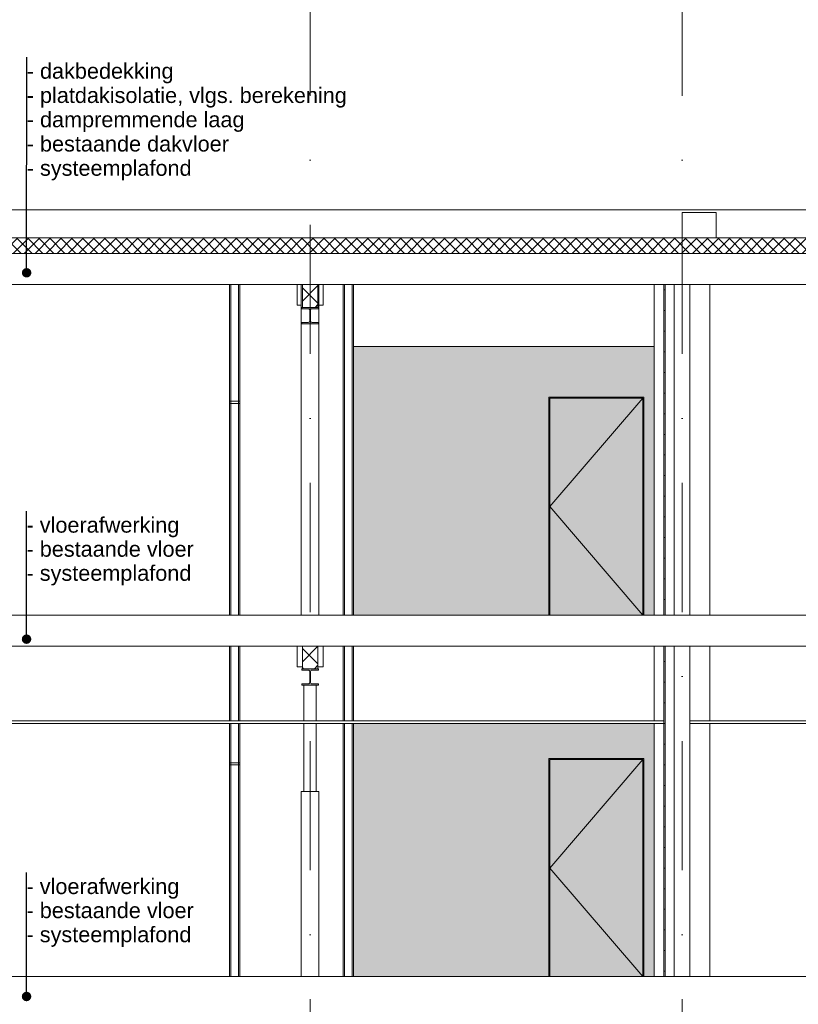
# Model space of a CAD drawing. Header units: millimetres. Extents: x -194 to 1012562, y 0 to 44349.
# Tile 63 of 97: x 204438 to 211974, y 10180 to 19716. Entities that reach past the tile are written whole.
import ezdxf
from ezdxf.enums import TextEntityAlignment as Align

# ---------------------------------------------------------------- set-up
doc = ezdxf.new("R2010")
doc.units = ezdxf.units.MM
doc.header["$MEASUREMENT"] = 0
doc.linetypes.add('streep-punt', pattern=[2500, 1250, -625, 0, -625])
for name, color, linetype in [('22 C Binnenwanden', 7, 'Continuous'), ('23 Vloeren', 7, 'Continuous'), ('23 Vloeren Laagscheidingslijnen', 7, 'Continuous'), ('28 Draagconstructies', 7, 'Continuous'), ('47 Dakafwerking', 7, 'Continuous'), ('New_21_0 NC Buitenwanden', 7, 'Continuous'), ('New_22 NC Binnenwanden', 7, 'Continuous'), ('New_22 NC Binnenwanden 2D arcering', 7, 'Continuous'), ('New_22 NC Binnenwanden Deuren', 7, 'Continuous'), ('New_22 NC Binnenwanden Doorsnede-arcering', 7, 'Continuous'), ('New_22 NC Binnenwanden Laagscheidingslijnen', 7, 'Continuous'), ('New_27 Daken', 7, 'Continuous'), ('New_27 Daken Doorsnede-arcering', 7, 'Continuous'), ('New_27 Daken Laagscheidingslijnen', 7, 'Continuous'), ('New_28 Draagconstructies - kolom', 7, 'Continuous'), ('New_28 Draagconstructies - ligger', 7, 'Continuous'), ('New_28 Draagconstructies - ligger Doorsnede-arcering', 7, 'Continuous'), ('New_45 Plafondafwerking', 7, 'Continuous'), ('New_45 Plafondafwerking Laagscheidingslijnen', 7, 'Continuous'), ('New_47 Dakafwerking', 7, 'Continuous'), ('New_Maatvoering 1_ 100', 7, 'Continuous'), ('Stramien', 7, 'Continuous')]:
    doc.layers.add(name, color=color, linetype=linetype)
doc.styles.add('GENERATED_STYLE_1', font='arial.ttf')
doc.dimstyles.new('GENERATED_STYLE__3', dxfattribs={"dimtxt": 0.18, "dimasz": 182.4, "dimexe": 0.18, "dimexo": 0.0625, "dimgap": 0, "dimtad": 0, "dimtih": 1, "dimtoh": 1, "dimdec": 4, "dimzin": 0, "dimdsep": 46, "dimcen": 0.09, "dimadec": 0, "dimazin": 0, "dimtfac": 1, "dimtdec": 4, "dimtmove": 0, "dimatfit": 3, "dimldrblk": 'ARROWHEAD_11', "dimfxl": 1, "dimtolj": 1, "dimtzin": 0, "dimarcsym": 0})
pattern_1 = [(45, (160448.88, 6300), (-91.92388, 91.92388), []), (135, (160448.88, 6300), (91.92388, 91.92388), [])]
pattern_2 = [(3e-14, (160448.88, 6300), (0, 200), [])]

# ---------------------------------------------------------------- blocks, each defined once
blk = doc.blocks.new('Section Element_746_1', base_point=(160448.9, 6300))
at = {"layer": '23 Vloeren', "color": 2, "linetype": 'Continuous', "lineweight": 0}
for p, q in [((210673.9, 13950), (203723.9, 13950)), ((210773.9, 13950), (210686.4, 13950)), ((218048.9, 13950), (210923.9, 13950)), ((207173.9, 13650), (203723.9, 13650)), ((210673.9, 13650), (207323.9, 13650)), ((210773.9, 13650), (210686.4, 13650)), ((214373.9, 13650), (210923.9, 13650))]:
    blk.add_line(p, q, dxfattribs=at)
at = {"layer": '23 Vloeren Laagscheidingslijnen', "color": 2, "linetype": 'Continuous', "lineweight": 0}
for p, q in [((210686.4, 13950), (210673.9, 13950)), ((210923.9, 13950), (210773.9, 13950)), ((207323.9, 13650), (207173.9, 13650)), ((210686.4, 13650), (210673.9, 13650)), ((210923.9, 13650), (210773.9, 13650))]:
    blk.add_line(p, q, dxfattribs=at)
blk = doc.blocks.new('Section Element_747_1', base_point=(160448.9, 6300))
at = {"layer": '23 Vloeren', "color": 2, "linetype": 'Continuous', "lineweight": 0}
for p, q in [((207173.9, 17150), (203723.9, 17150)), ((210673.9, 17150), (207323.9, 17150)), ((210773.9, 17150), (210686.4, 17150)), ((214373.9, 17150), (210923.9, 17150))]:
    blk.add_line(p, q, dxfattribs=at)
at = {"layer": '23 Vloeren Laagscheidingslijnen', "color": 2, "linetype": 'Continuous', "lineweight": 0}
for p, q in [((207323.9, 17150), (207173.9, 17150)), ((210686.4, 17150), (210673.9, 17150)), ((210923.9, 17150), (210773.9, 17150))]:
    blk.add_line(p, q, dxfattribs=at)
at = {"layer": '23 Vloeren Laagscheidingslijnen', "color": 2, "linetype": 'Continuous', "lineweight": 0, "flags": 128}
blk.add_lwpolyline([(218048.9, 17450), (159678.8, 17450), (159564.5, 17450)], dxfattribs=at)
blk = doc.blocks.new('Section Element_770_1', base_point=(160448.9, 6300))
at = {"layer": '28 Draagconstructies', "color": 1, "linetype": 'Continuous', "lineweight": 0}
for p, q in [((210578.9, 13950), (210578.9, 17150)), ((211118.9, 13950), (211118.9, 17150))]:
    blk.add_line(p, q, dxfattribs=at)
blk = doc.blocks.new('Section Element_905_1', base_point=(160448.9, 6300))
at = {"layer": '28 Draagconstructies', "color": 1, "linetype": 'Continuous', "lineweight": 0}
for p, q in [((210578.9, 12925), (210578.9, 13650)), ((211118.9, 12925), (211118.9, 13650)), ((210578.9, 10450), (210578.9, 12900)), ((211118.9, 10450), (211118.9, 12900))]:
    blk.add_line(p, q, dxfattribs=at)
blk = doc.blocks.new('Section Element_909_1', base_point=(160448.9, 6300))
at = {"layer": '28 Draagconstructies', "color": 1, "linetype": 'Continuous', "lineweight": 0}
for p, q in [((207123.9, 13450), (207123.9, 13650)), ((207373.9, 13650), (207373.9, 13450)), ((207173.9, 13450), (207123.9, 13450)), ((207373.9, 13450), (207323.9, 13450))]:
    blk.add_line(p, q, dxfattribs=at)
blk = doc.blocks.new('Section Element_925_1', base_point=(160448.9, 6300))
at = {"layer": 'New_28 Draagconstructies - ligger Doorsnede-arcering', "linetype": 'Continuous', "lineweight": 0, "true_color": 0x000000}
blk.add_hatch(color=18, dxfattribs=at).paths.add_polyline_path([(207168.9, 16770), (207328.9, 16770), (207328.9, 16783), (207267.9, 16783), (207260.4, 16785), (207254.9, 16790.5), (207252.9, 16798), (207252.9, 16902), (207254.9, 16909.5), (207260.4, 16915), (207267.9, 16917), (207328.9, 16917), (207328.9, 16930), (207168.9, 16930), (207168.9, 16917), (207229.9, 16917), (207237.4, 16915), (207242.9, 16909.5), (207244.9, 16902), (207244.9, 16798), (207242.9, 16790.5), (207237.4, 16785), (207229.9, 16783), (207168.9, 16783)])
at = {"layer": 'New_28 Draagconstructies - ligger', "color": 9, "linetype": 'Continuous', "lineweight": 0}
for p, q in [((207168.9, 16930), (207168.9, 16917)), ((207173.9, 16930), (207168.9, 16930)), ((207237.4, 16915), (207242.9, 16909.5)), ((207260.4, 16915), (207254.9, 16909.5)), ((207328.9, 16930), (207323.9, 16930)), ((207328.9, 16930), (207328.9, 16917)), ((207168.9, 16783), (207168.9, 16770)), ((207242.9, 16790.5), (207237.4, 16785)), ((207254.9, 16790.5), (207260.4, 16785)), ((207328.9, 16783), (207328.9, 16770)), ((207328.9, 16770), (207168.9, 16770))]:
    blk.add_line(p, q, dxfattribs=at)
at = {"layer": 'New_28 Draagconstructies - ligger', "color": 9, "linetype": 'Continuous', "lineweight": 0, "flags": 128}
for points in [[(207237.4, 16915), (207229.9, 16917), (207168.9, 16917)], [(207242.9, 16909.5), (207244.9, 16902), (207244.9, 16798), (207242.9, 16790.5)], [(207254.9, 16909.5), (207252.9, 16902), (207252.9, 16798), (207254.9, 16790.5)], [(207328.9, 16917), (207267.9, 16917), (207260.4, 16915)], [(207237.4, 16785), (207229.9, 16783), (207168.9, 16783)], [(207260.4, 16785), (207267.9, 16783), (207328.9, 16783)]]:
    blk.add_lwpolyline(points, dxfattribs=at)
blk = doc.blocks.new('Section Element_950_1', base_point=(160448.9, 6300))
at = {"layer": '47 Dakafwerking', "color": 2, "linetype": 'Continuous', "lineweight": 0}
blk.add_line((192848.9, 17875), (210848.9, 17875), dxfattribs=at)
blk = doc.blocks.new('Section Element_983_1', base_point=(160448.9, 6300))
at = {"layer": '22 C Binnenwanden', "color": 1, "linetype": 'Continuous', "lineweight": 0}
blk.add_line((210923.9, 17150), (210923.9, 13950), dxfattribs=at)
blk = doc.blocks.new('Section Element_995_1', base_point=(160448.9, 6300))
at = {"layer": '22 C Binnenwanden', "color": 1, "linetype": 'Continuous', "lineweight": 0}
for p, q in [((210923.9, 13650), (210923.9, 12925)), ((210923.9, 12900), (210923.9, 10450))]:
    blk.add_line(p, q, dxfattribs=at)
blk = doc.blocks.new('Section Element_1040_1', base_point=(160448.9, 6300))
at = {"layer": 'New_22 NC Binnenwanden', "color": 2, "linetype": 'Continuous', "lineweight": 0}
for p, q in [((206468.9, 13650), (206468.9, 12925)), ((206481.4, 13650), (206481.4, 12925)), ((206556.4, 13650), (206556.4, 12925)), ((206568.9, 12925), (206568.9, 13650)), ((206468.9, 12900), (206468.9, 12520)), ((206481.4, 12900), (206481.4, 12520)), ((206556.4, 12900), (206556.4, 12520)), ((206568.9, 12520), (206568.9, 12900)), ((206468.9, 12500), (206468.9, 12520)), ((206468.9, 12520), (206481.4, 12520)), ((206468.9, 12500), (206468.9, 10450)), ((206481.4, 12500), (206468.9, 12500)), ((206481.4, 12520), (206556.4, 12520)), ((206481.4, 12520), (206481.4, 12500)), ((206556.4, 12500), (206481.4, 12500)), ((206481.4, 12500), (206481.4, 10450)), ((206556.4, 12520), (206568.9, 12520)), ((206556.4, 12520), (206556.4, 12500)), ((206568.9, 12500), (206556.4, 12500)), ((206556.4, 12500), (206556.4, 10450)), ((206568.9, 12520), (206568.9, 12500)), ((206568.9, 10450), (206568.9, 12500))]:
    blk.add_line(p, q, dxfattribs=at)
blk = doc.blocks.new('Section Element_1041_1', base_point=(160448.9, 6300))
at = {"layer": 'New_22 NC Binnenwanden', "color": 2, "linetype": 'Continuous', "lineweight": 0}
for p, q in [((207568.9, 13650), (207568.9, 12925)), ((207581.4, 13650), (207581.4, 12925)), ((207656.4, 13650), (207656.4, 12925)), ((207668.9, 12925), (207668.9, 13650)), ((207568.9, 12900), (207568.9, 10450)), ((207581.4, 12900), (207581.4, 10450)), ((207656.4, 12900), (207656.4, 10450)), ((207668.9, 10450), (207668.9, 12900))]:
    blk.add_line(p, q, dxfattribs=at)
blk = doc.blocks.new('Section Element_1047_1', base_point=(160448.9, 6300))
at = {"layer": 'New_22 NC Binnenwanden', "color": 2, "linetype": 'Continuous', "lineweight": 0}
for p, q in [((206468.9, 17150), (206468.9, 16020)), ((206481.4, 17150), (206481.4, 16020)), ((206556.4, 17150), (206556.4, 16020)), ((206568.9, 16020), (206568.9, 17150)), ((206468.9, 16000), (206468.9, 16020)), ((206468.9, 16020), (206481.4, 16020)), ((206481.4, 16020), (206556.4, 16020)), ((206481.4, 16020), (206481.4, 16000)), ((206556.4, 16020), (206568.9, 16020)), ((206556.4, 16020), (206556.4, 16000)), ((206568.9, 16020), (206568.9, 16000)), ((206468.9, 16000), (206468.9, 13950)), ((206481.4, 16000), (206468.9, 16000)), ((206556.4, 16000), (206481.4, 16000)), ((206481.4, 16000), (206481.4, 13950)), ((206568.9, 16000), (206556.4, 16000)), ((206556.4, 16000), (206556.4, 13950)), ((206568.9, 13950), (206568.9, 16000))]:
    blk.add_line(p, q, dxfattribs=at)
blk = doc.blocks.new('Section Element_1048_1', base_point=(160448.9, 6300))
at = {"layer": 'New_22 NC Binnenwanden', "color": 2, "linetype": 'Continuous', "lineweight": 0}
for p, q in [((207568.9, 17150), (207568.9, 13950)), ((207581.4, 17150), (207581.4, 13950)), ((207656.4, 17150), (207656.4, 13950)), ((207668.9, 13950), (207668.9, 17150))]:
    blk.add_line(p, q, dxfattribs=at)
blk = doc.blocks.new('Section Element_1058_1', base_point=(160448.9, 6300))
at = {"layer": 'New_22 NC Binnenwanden Deuren', "color": 2, "linetype": 'Continuous', "lineweight": 0}
for p, q in [((209558.9, 10450), (209558.9, 12560)), ((209558.9, 12560), (210478.9, 12560)), ((210478.9, 12560), (210478.9, 10450))]:
    blk.add_line(p, q, dxfattribs=at)
at = {"layer": 'New_22 NC Binnenwanden Deuren', "color": 1, "linetype": 'Continuous', "lineweight": 0}
for p, q in [((210468.9, 12550), (209568.9, 11500)), ((209568.9, 10450), (209568.9, 12550)), ((209568.9, 12550), (210468.9, 12550)), ((210468.9, 12550), (210468.9, 10450)), ((210468.9, 10450), (209568.9, 11500))]:
    blk.add_line(p, q, dxfattribs=at)
blk = doc.blocks.new('Section Element_1060_1', base_point=(160448.9, 6300))
at = {"layer": 'New_22 NC Binnenwanden Deuren', "color": 2, "linetype": 'Continuous', "lineweight": 0}
for p, q in [((209558.9, 13950), (209558.9, 16060)), ((209558.9, 16060), (210478.9, 16060)), ((210478.9, 16060), (210478.9, 13950))]:
    blk.add_line(p, q, dxfattribs=at)
at = {"layer": 'New_22 NC Binnenwanden Deuren', "color": 1, "linetype": 'Continuous', "lineweight": 0}
for p, q in [((210468.9, 16050), (209568.9, 15000)), ((209568.9, 13950), (209568.9, 16050)), ((209568.9, 16050), (210468.9, 16050)), ((210468.9, 16050), (210468.9, 13950)), ((210468.9, 13950), (209568.9, 15000))]:
    blk.add_line(p, q, dxfattribs=at)
blk = doc.blocks.new('Section Element_1085_1', base_point=(160448.9, 6300))
at = {"layer": 'New_28 Draagconstructies - ligger Doorsnede-arcering', "linetype": 'Continuous', "lineweight": 0, "true_color": 0x000000}
blk.add_hatch(color=18, dxfattribs=at).paths.add_polyline_path([(207168.9, 13270), (207328.9, 13270), (207328.9, 13283), (207267.9, 13283), (207260.4, 13285), (207254.9, 13290.5), (207252.9, 13298), (207252.9, 13402), (207254.9, 13409.5), (207260.4, 13415), (207267.9, 13417), (207328.9, 13417), (207328.9, 13430), (207168.9, 13430), (207168.9, 13417), (207229.9, 13417), (207237.4, 13415), (207242.9, 13409.5), (207244.9, 13402), (207244.9, 13298), (207242.9, 13290.5), (207237.4, 13285), (207229.9, 13283), (207168.9, 13283)])
at = {"layer": 'New_28 Draagconstructies - ligger', "color": 9, "linetype": 'Continuous', "lineweight": 0}
for p, q in [((207168.9, 13430), (207168.9, 13417)), ((207173.9, 13430), (207168.9, 13430)), ((207237.4, 13415), (207242.9, 13409.5)), ((207260.4, 13415), (207254.9, 13409.5)), ((207328.9, 13430), (207323.9, 13430)), ((207328.9, 13430), (207328.9, 13417)), ((207168.9, 13283), (207168.9, 13270)), ((207328.9, 13270), (207168.9, 13270)), ((207242.9, 13290.5), (207237.4, 13285)), ((207254.9, 13290.5), (207260.4, 13285)), ((207328.9, 13283), (207328.9, 13270))]:
    blk.add_line(p, q, dxfattribs=at)
at = {"layer": 'New_28 Draagconstructies - ligger', "color": 9, "linetype": 'Continuous', "lineweight": 0, "flags": 128}
for points in [[(207237.4, 13415), (207229.9, 13417), (207168.9, 13417)], [(207242.9, 13409.5), (207244.9, 13402), (207244.9, 13298), (207242.9, 13290.5)], [(207254.9, 13409.5), (207252.9, 13402), (207252.9, 13298), (207254.9, 13290.5)], [(207328.9, 13417), (207267.9, 13417), (207260.4, 13415)], [(207237.4, 13285), (207229.9, 13283), (207168.9, 13283)], [(207260.4, 13285), (207267.9, 13283), (207328.9, 13283)]]:
    blk.add_lwpolyline(points, dxfattribs=at)
blk = doc.blocks.new('Section Element_1086_1', base_point=(160448.9, 6300))
at = {"layer": 'New_22 NC Binnenwanden Doorsnede-arcering', "linetype": 'Continuous', "lineweight": 0, "true_color": 0x000000}
h = blk.add_hatch(dxfattribs=at)
h.set_pattern_fill('205_Ongewapend_beton_0001', color=18, style=0, pattern_type=2)
h.set_pattern_definition(pattern_1)
h.paths.add_polyline_path([(207323.9, 13650), (207173.9, 13650), (207173.9, 13430), (207323.9, 13430)])
at = {"layer": 'New_22 NC Binnenwanden', "color": 1, "linetype": 'Continuous', "lineweight": 0}
for p, q in [((207173.9, 13650), (207173.9, 13430)), ((207323.9, 13650), (207323.9, 13430))]:
    blk.add_line(p, q, dxfattribs=at)
at = {"layer": 'New_22 NC Binnenwanden Laagscheidingslijnen', "color": 1, "linetype": 'Continuous', "lineweight": 0}
blk.add_line((207323.9, 13430), (207173.9, 13430), dxfattribs=at)
blk = doc.blocks.new('Section Element_1087_1', base_point=(160448.9, 6300))
at = {"layer": '28 Draagconstructies', "color": 1, "linetype": 'Continuous', "lineweight": 0}
for p, q in [((207123.9, 16950), (207123.9, 17150)), ((207373.9, 17150), (207373.9, 16950)), ((207163.9, 16950), (207123.9, 16950)), ((207373.9, 16950), (207333.9, 16950))]:
    blk.add_line(p, q, dxfattribs=at)
blk = doc.blocks.new('Section Element_1088_1', base_point=(160448.9, 6300))
at = {"layer": 'New_22 NC Binnenwanden Doorsnede-arcering', "linetype": 'Continuous', "lineweight": 0, "true_color": 0x000000}
h = blk.add_hatch(dxfattribs=at)
h.set_pattern_fill('205_Ongewapend_beton_0001', color=18, style=0, pattern_type=2)
h.set_pattern_definition(pattern_1)
h.paths.add_polyline_path([(207323.9, 17150), (207173.9, 17150), (207173.9, 16930), (207323.9, 16930)])
at = {"layer": 'New_22 NC Binnenwanden', "color": 1, "linetype": 'Continuous', "lineweight": 0}
for p, q in [((207173.9, 17150), (207173.9, 16930)), ((207323.9, 17150), (207323.9, 16930))]:
    blk.add_line(p, q, dxfattribs=at)
at = {"layer": 'New_22 NC Binnenwanden Laagscheidingslijnen', "color": 1, "linetype": 'Continuous', "lineweight": 0}
blk.add_line((207323.9, 16930), (207173.9, 16930), dxfattribs=at)
blk = doc.blocks.new('Section Element_1099_1', base_point=(160448.9, 6300))
at = {"layer": '23 Vloeren', "color": 2, "linetype": 'Continuous', "lineweight": 0}
for p, q in [((210673.9, 10450), (203723.9, 10450)), ((210773.9, 10450), (210686.4, 10450)), ((218048.9, 10450), (210923.9, 10450))]:
    blk.add_line(p, q, dxfattribs=at)
at = {"layer": '23 Vloeren Laagscheidingslijnen', "color": 2, "linetype": 'Continuous', "lineweight": 0}
for p, q in [((210686.4, 10450), (210673.9, 10450)), ((210923.9, 10450), (210773.9, 10450))]:
    blk.add_line(p, q, dxfattribs=at)
blk = doc.blocks.new('Section Element_1103_1', base_point=(160448.9, 6300))
at = {"layer": 'New_22 NC Binnenwanden', "color": 2, "linetype": 'Continuous', "lineweight": 0}
blk.add_line((210578.9, 16550), (207668.9, 16550), dxfattribs=at)
blk = doc.blocks.new('*X1160', base_point=(160448.9, 6300))
at = {"layer": 'New_27 Daken Doorsnede-arcering', "linetype": 'Continuous', "lineweight": 0, "true_color": 0x000000}
for points in [[(204549.4, 17602), (204699.4, 17602), (204699.4, 17604), (204549.4, 17604)], [(204849.4, 17602), (204999.4, 17602), (204999.4, 17604), (204849.4, 17604)], [(205149.4, 17602), (205299.4, 17602), (205299.4, 17604), (205149.4, 17604)], [(205449.4, 17602), (205599.4, 17602), (205599.4, 17604), (205449.4, 17604)], [(205749.4, 17602), (205899.4, 17602), (205899.4, 17604), (205749.4, 17604)], [(206049.4, 17602), (206199.4, 17602), (206199.4, 17604), (206049.4, 17604)], [(206349.4, 17602), (206499.4, 17602), (206499.4, 17604), (206349.4, 17604)], [(206649.4, 17602), (206799.4, 17602), (206799.4, 17604), (206649.4, 17604)], [(206949.4, 17602), (207099.4, 17602), (207099.4, 17604), (206949.4, 17604)], [(207249.4, 17602), (207399.4, 17602), (207399.4, 17604), (207249.4, 17604)], [(207549.4, 17602), (207699.4, 17602), (207699.4, 17604), (207549.4, 17604)], [(207849.4, 17602), (207999.4, 17602), (207999.4, 17604), (207849.4, 17604)], [(208149.4, 17602), (208299.4, 17602), (208299.4, 17604), (208149.4, 17604)], [(208449.4, 17602), (208599.4, 17602), (208599.4, 17604), (208449.4, 17604)], [(208749.4, 17602), (208899.4, 17602), (208899.4, 17604), (208749.4, 17604)], [(209049.4, 17602), (209199.4, 17602), (209199.4, 17604), (209049.4, 17604)], [(209349.4, 17602), (209499.4, 17602), (209499.4, 17604), (209349.4, 17604)], [(209649.4, 17602), (209799.4, 17602), (209799.4, 17604), (209649.4, 17604)], [(209949.4, 17602), (210099.4, 17602), (210099.4, 17604), (209949.4, 17604)], [(210249.4, 17602), (210399.4, 17602), (210399.4, 17604), (210249.4, 17604)], [(210549.4, 17602), (210699.4, 17602), (210699.4, 17604), (210549.4, 17604)], [(210849.4, 17602), (210999.4, 17602), (210999.4, 17604), (210849.4, 17604)], [(211149.4, 17602), (211299.4, 17602), (211299.4, 17604), (211149.4, 17604)], [(211449.4, 17602), (211599.4, 17602), (211599.4, 17604), (211449.4, 17604)], [(211749.4, 17602), (211899.4, 17602), (211899.4, 17604), (211749.4, 17604)]]:
    blk.add_hatch(color=18, dxfattribs=at).paths.add_polyline_path(points)
blk = doc.blocks.new('*X1161', base_point=(160448.9, 6300))
at = {"layer": 'New_27 Daken Doorsnede-arcering', "linetype": 'Continuous', "lineweight": 0, "true_color": 0x000000}
for points in [[(204549.4, 17450), (204699.4, 17450), (204699.4, 17452), (204549.4, 17452)], [(204849.4, 17450), (204999.4, 17450), (204999.4, 17452), (204849.4, 17452)], [(205149.4, 17450), (205299.4, 17450), (205299.4, 17452), (205149.4, 17452)], [(205449.4, 17450), (205599.4, 17450), (205599.4, 17452), (205449.4, 17452)], [(205749.4, 17450), (205899.4, 17450), (205899.4, 17452), (205749.4, 17452)], [(206049.4, 17450), (206199.4, 17450), (206199.4, 17452), (206049.4, 17452)], [(206349.4, 17450), (206499.4, 17450), (206499.4, 17452), (206349.4, 17452)], [(206649.4, 17450), (206799.4, 17450), (206799.4, 17452), (206649.4, 17452)], [(206949.4, 17450), (207099.4, 17450), (207099.4, 17452), (206949.4, 17452)], [(207249.4, 17450), (207399.4, 17450), (207399.4, 17452), (207249.4, 17452)], [(207549.4, 17450), (207699.4, 17450), (207699.4, 17452), (207549.4, 17452)], [(207849.4, 17450), (207999.4, 17450), (207999.4, 17452), (207849.4, 17452)], [(208149.4, 17450), (208299.4, 17450), (208299.4, 17452), (208149.4, 17452)], [(208449.4, 17450), (208599.4, 17450), (208599.4, 17452), (208449.4, 17452)], [(208749.4, 17450), (208899.4, 17450), (208899.4, 17452), (208749.4, 17452)], [(209049.4, 17450), (209199.4, 17450), (209199.4, 17452), (209049.4, 17452)], [(209349.4, 17450), (209499.4, 17450), (209499.4, 17452), (209349.4, 17452)], [(209649.4, 17450), (209799.4, 17450), (209799.4, 17452), (209649.4, 17452)], [(209949.4, 17450), (210099.4, 17450), (210099.4, 17452), (209949.4, 17452)], [(210249.4, 17450), (210399.4, 17450), (210399.4, 17452), (210249.4, 17452)], [(210549.4, 17450), (210699.4, 17450), (210699.4, 17452), (210549.4, 17452)], [(210849.4, 17450), (210999.4, 17450), (210999.4, 17452), (210849.4, 17452)], [(211149.4, 17450), (211299.4, 17450), (211299.4, 17452), (211149.4, 17452)], [(211449.4, 17450), (211599.4, 17450), (211599.4, 17452), (211449.4, 17452)], [(211749.4, 17450), (211899.4, 17450), (211899.4, 17452), (211749.4, 17452)]]:
    blk.add_hatch(color=18, dxfattribs=at).paths.add_polyline_path(points)
blk = doc.blocks.new('Section Element_1136_1', base_point=(160448.9, 6300))
at = {"layer": 'New_27 Daken Doorsnede-arcering', "linetype": 'Continuous', "lineweight": 0, "true_color": 0x000000}
h = blk.add_hatch(dxfattribs=at)
h.set_pattern_fill('415_Isolatie_ruit_0001', color=18, style=0, pattern_type=2)
h.set_pattern_definition([(45, (160448.88, 6300), (-53.03301, 53.03301), []), (135, (160448.88, 6300), (53.03301, 53.03301), [])])
h.paths.add_polyline_path([(159678.8, 17452), (218048.9, 17452), (218048.9, 17602), (184431.4, 17602), (184395.8, 17602), (184395.3, 17602), (184226.7, 17602), (159678.8, 17602)])
at = {"layer": 'New_27 Daken', "color": 9, "linetype": 'Continuous', "lineweight": 0}
blk.add_line((218048.9, 17604), (184431.4, 17604), dxfattribs=at)
at = {"layer": 'New_27 Daken Laagscheidingslijnen', "color": 9, "linetype": 'Continuous', "lineweight": 0}
blk.add_line((218048.9, 17602), (184431.4, 17602), dxfattribs=at)
at = {"layer": 'New_27 Daken Laagscheidingslijnen', "color": 1, "linetype": 'Continuous', "lineweight": 0}
blk.add_line((218048.9, 17452), (159678.8, 17452), dxfattribs=at)
at = {"layer": 'New_27 Daken', "lineweight": 0}
for name in ['*X1160', '*X1161']:
    blk.add_blockref(name, (160448.9, 6300), dxfattribs=at)
blk = doc.blocks.new('Section Element_1138_1', base_point=(160448.9, 6300))
at = {"layer": 'New_45 Plafondafwerking', "color": 2, "linetype": 'Continuous', "lineweight": 0}
for p, q in [((210673.9, 12925), (203723.9, 12925)), ((210673.9, 12900), (203723.9, 12900))]:
    blk.add_line(p, q, dxfattribs=at)
at = {"layer": 'New_45 Plafondafwerking Laagscheidingslijnen', "color": 2, "linetype": 'Continuous', "lineweight": 0}
for p, q in [((203723.9, 12925), (203723.9, 12900)), ((210673.9, 12925), (210673.9, 12900))]:
    blk.add_line(p, q, dxfattribs=at)
blk = doc.blocks.new('Section Element_1139_1', base_point=(160448.9, 6300))
at = {"layer": 'New_45 Plafondafwerking', "color": 2, "linetype": 'Continuous', "lineweight": 0}
for p, q in [((218048.9, 12925), (210923.9, 12925)), ((218048.9, 12900), (210923.9, 12900))]:
    blk.add_line(p, q, dxfattribs=at)
at = {"layer": 'New_45 Plafondafwerking Laagscheidingslijnen', "color": 2, "linetype": 'Continuous', "lineweight": 0}
for p, q in [((210923.9, 12925), (210923.9, 12900)), ((218048.9, 12925), (218048.9, 12900))]:
    blk.add_line(p, q, dxfattribs=at)
blk = doc.blocks.new('Section Element_1241_1', base_point=(160448.9, 6300))
at = {"layer": 'New_47 Dakafwerking', "color": 2, "linetype": 'Continuous', "lineweight": 0}
for p, q in [((210848.9, 17875), (214448.9, 17875)), ((210848.9, 17850), (211178.9, 17850))]:
    blk.add_line(p, q, dxfattribs=at)
blk = doc.blocks.new('Section Element_1242_1', base_point=(160448.9, 6300))
at = {"layer": 'New_21_0 NC Buitenwanden', "color": 2, "linetype": 'Continuous', "lineweight": 0}
for p, q in [((210848.9, 17850), (210848.9, 17604)), ((211178.9, 17850), (211178.9, 17604))]:
    blk.add_line(p, q, dxfattribs=at)
blk = doc.blocks.new('Section Element_1355_1', base_point=(160448.9, 6300))
at = {"layer": 'New_22 NC Binnenwanden Doorsnede-arcering', "linetype": 'Continuous', "lineweight": 0, "true_color": 0x000000}
h = blk.add_hatch(dxfattribs=at)
h.set_pattern_fill('930_Lijnen_vert_200_0001', color=18, style=0, pattern_type=2)
h.set_pattern_definition(pattern_2)
h.paths.add_polyline_path([(210686.4, 13650), (210673.9, 13650), (210673.9, 10450), (210686.4, 10450)])
at = {"layer": 'New_22 NC Binnenwanden', "color": 1, "linetype": 'Continuous', "lineweight": 0}
for p, q in [((210673.9, 13650), (210673.9, 12925)), ((210673.9, 12900), (210673.9, 10450))]:
    blk.add_line(p, q, dxfattribs=at)
at = {"layer": 'New_22 NC Binnenwanden Laagscheidingslijnen', "color": 1, "linetype": 'Continuous', "lineweight": 0}
for p, q in [((210686.4, 13650), (210686.4, 10450)), ((210773.9, 13650), (210773.9, 10450))]:
    blk.add_line(p, q, dxfattribs=at)
blk = doc.blocks.new('Section Element_1359_1', base_point=(160448.9, 6300))
at = {"layer": 'New_22 NC Binnenwanden Doorsnede-arcering', "linetype": 'Continuous', "lineweight": 0, "true_color": 0x000000}
h = blk.add_hatch(dxfattribs=at)
h.set_pattern_fill('930_Lijnen_vert_200_0001', color=18, style=0, pattern_type=2)
h.set_pattern_definition(pattern_2)
h.paths.add_polyline_path([(210686.4, 17150), (210673.9, 17150), (210673.9, 13950), (210686.4, 13950)])
at = {"layer": 'New_22 NC Binnenwanden', "color": 1, "linetype": 'Continuous', "lineweight": 0}
blk.add_line((210673.9, 17150), (210673.9, 13950), dxfattribs=at)
at = {"layer": 'New_22 NC Binnenwanden Laagscheidingslijnen', "color": 1, "linetype": 'Continuous', "lineweight": 0}
for p, q in [((210686.4, 17150), (210686.4, 13950)), ((210773.9, 17150), (210773.9, 13950))]:
    blk.add_line(p, q, dxfattribs=at)
blk = doc.blocks.new('Section Element_1366_1', base_point=(160448.9, 6300))
at = {"layer": 'New_22 NC Binnenwanden', "color": 2, "linetype": 'Continuous', "lineweight": 0}
blk.add_line((207163.9, 13950), (207163.9, 17150), dxfattribs=at)
blk = doc.blocks.new('Section Element_1367_1', base_point=(160448.9, 6300))
at = {"layer": 'New_22 NC Binnenwanden', "color": 2, "linetype": 'Continuous', "lineweight": 0}
blk.add_line((207333.9, 13950), (207333.9, 17150), dxfattribs=at)
blk = doc.blocks.new('Section Element_1381_1', base_point=(160448.9, 6300))
at = {"layer": 'New_28 Draagconstructies - kolom', "color": 1, "linetype": 'Continuous', "lineweight": 0}
for p, q in [((207188.9, 12925), (207188.9, 13270)), ((207308.9, 12925), (207308.9, 13270)), ((207188.9, 12240), (207188.9, 12900)), ((207308.9, 12240), (207308.9, 12900))]:
    blk.add_line(p, q, dxfattribs=at)
blk = doc.blocks.new('Section Element_1382_1', base_point=(160448.9, 6300))
at = {"layer": 'New_22 NC Binnenwanden', "color": 2, "linetype": 'Continuous', "lineweight": 0}
for p, q in [((207163.9, 12240), (207188.9, 12240)), ((207163.9, 10450), (207163.9, 12240))]:
    blk.add_line(p, q, dxfattribs=at)
blk = doc.blocks.new('Section Element_1383_1', base_point=(160448.9, 6300))
at = {"layer": 'New_22 NC Binnenwanden', "color": 2, "linetype": 'Continuous', "lineweight": 0}
for p, q in [((207333.9, 12240), (207188.9, 12240)), ((207333.9, 10450), (207333.9, 12240))]:
    blk.add_line(p, q, dxfattribs=at)
blk = doc.blocks.new('Standard grid marker[41]_1', base_point=(210848.9, 36230))
at = {"layer": 'Stramien', "color": 1, "linetype": 'streep-punt', "lineweight": 0}
blk.add_line((210848.9, 35230), (210848.9, 2000), dxfattribs=at)
at = {"layer": 'Stramien', "color": 2, "lineweight": 0, "style": 'GENERATED_STYLE_1'}
blk.add_attdef('AC_MarkerText_1', text='', height=350, rotation=360, dxfattribs=at).set_placement((210848.9, 675), align=Align.TOP_CENTER)
blk = doc.blocks.new('Standard grid marker[44]_1', base_point=(207248.9, 36230))
at = {"layer": 'Stramien', "color": 1, "linetype": 'streep-punt', "lineweight": 0}
blk.add_line((207248.9, 35230), (207248.9, 2000), dxfattribs=at)
at = {"layer": 'Stramien', "color": 2, "lineweight": 0, "style": 'GENERATED_STYLE_1'}
blk.add_attdef('AC_MarkerText_1', text='', height=350, rotation=360, dxfattribs=at).set_placement((207248.9, 675), align=Align.TOP_CENTER)
blk = doc.blocks.new('ARROWHEAD_11')
at = {"color": 0, "linetype": 'Continuous', "lineweight": 0}
blk.add_line((0, 0), (-1, 0), dxfattribs=at)
at = {"color": 0, "linetype": 'Continuous', "lineweight": 0, "const_width": 0.25, "flags": 128}
blk.add_lwpolyline([(-0.125, 0, 1), (0.125, 0, 1)], format="xyb", close=True, dxfattribs=at)

msp = doc.modelspace()

# ---------------------------------------------------------------- hatches: boundary and pattern name
at = {"layer": 'New_22 NC Binnenwanden 2D arcering', "linetype": 'Continuous', "lineweight": 0, "true_color": 0x353d3f}
for points in [[(207668.9, 13950), (210578.9, 13950), (210578.9, 16550), (207668.9, 16550)], [(207668.9, 10450), (210578.9, 10450), (210578.9, 12900), (207668.9, 12900)]]:
    msp.add_hatch(color=250, dxfattribs=at).paths.add_polyline_path(points)

# ---------------------------------------------------------------- block references
at = {"layer": '22 C Binnenwanden', "lineweight": 0}
for name in ['Section Element_983_1', 'Section Element_995_1']:
    msp.add_blockref(name, (160448.9, 6300), dxfattribs=at)
at = {"layer": '23 Vloeren', "lineweight": 0}
for name in ['Section Element_747_1', 'Section Element_746_1', 'Section Element_1099_1']:
    msp.add_blockref(name, (160448.9, 6300), dxfattribs=at)
at = {"layer": '28 Draagconstructies', "lineweight": 0}
for name in ['Section Element_1087_1', 'Section Element_770_1', 'Section Element_909_1', 'Section Element_905_1']:
    msp.add_blockref(name, (160448.9, 6300), dxfattribs=at)
at = {"layer": '47 Dakafwerking', "lineweight": 0}
msp.add_blockref('Section Element_950_1', (160448.9, 6300), dxfattribs=at)
at = {"layer": 'New_21_0 NC Buitenwanden', "lineweight": 0}
msp.add_blockref('Section Element_1242_1', (160448.9, 6300), dxfattribs=at)
at = {"layer": 'New_22 NC Binnenwanden', "lineweight": 0}
for name in ['Section Element_1047_1', 'Section Element_1366_1', 'Section Element_1088_1', 'Section Element_1367_1', 'Section Element_1048_1', 'Section Element_1359_1', 'Section Element_1103_1', 'Section Element_1040_1', 'Section Element_1086_1', 'Section Element_1041_1', 'Section Element_1355_1', 'Section Element_1382_1', 'Section Element_1383_1']:
    msp.add_blockref(name, (160448.9, 6300), dxfattribs=at)
at = {"layer": 'New_22 NC Binnenwanden Deuren', "lineweight": 0}
for name in ['Section Element_1060_1', 'Section Element_1058_1']:
    msp.add_blockref(name, (160448.9, 6300), dxfattribs=at)
at = {"layer": 'New_27 Daken', "lineweight": 0}
msp.add_blockref('Section Element_1136_1', (160448.9, 6300), dxfattribs=at)
at = {"layer": 'New_28 Draagconstructies - kolom', "lineweight": 0}
msp.add_blockref('Section Element_1381_1', (160448.9, 6300), dxfattribs=at)
at = {"layer": 'New_28 Draagconstructies - ligger', "lineweight": 0}
for name in ['Section Element_925_1', 'Section Element_1085_1']:
    msp.add_blockref(name, (160448.9, 6300), dxfattribs=at)
at = {"layer": 'New_45 Plafondafwerking', "lineweight": 0}
for name in ['Section Element_1138_1', 'Section Element_1139_1']:
    msp.add_blockref(name, (160448.9, 6300), dxfattribs=at)
at = {"layer": 'New_47 Dakafwerking', "lineweight": 0}
msp.add_blockref('Section Element_1241_1', (160448.9, 6300), dxfattribs=at)
at = {"layer": 'Stramien', "color": 1, "linetype": 'Continuous', "lineweight": 0}
for name, p in [('Standard grid marker[44]_1', (207248.9, 36230)), ('Standard grid marker[41]_1', (210848.9, 36230))]:
    msp.add_blockref(name, p, dxfattribs=at)

# ---------------------------------------------------------------- texts
at = {"layer": 'New_Maatvoering 1_ 100', "color": 9, "linetype": 'Continuous', "lineweight": 0, "char_height": 150, "attachment_point": 1, "style": 'GENERATED_STYLE_1'}
for s, insert, line_spacing_factor in [('\\A1;{\\pql;\\fArial|b0|i0|c0|p0;\\W1.000000;- dakbedekking\\P\\pql;\\fArial|b0|i0|c0|p0;\\W1.000000;- platdakisolatie, vlgs. berekening\\P\\pql;\\fArial|b0|i0|c0|p0;\\W1.000000;- dampremmende laag\\P\\pql;\\fArial|b0|i0|c0|p0;\\W1.000000;- bestaande dakvloer\\P\\pql;\\fArial|b0|i0|c0|p0;\\W1.000000;- systeemplafond}', (204506.3, 19294.3), 0.939843), ('\\A1;{\\pql;\\fArial|b0|i0|c0|p0;\\W1.000000;- vloerafwerking\\P\\pql;\\fArial|b0|i0|c0|p0;\\W1.000000;- bestaande vloer\\P\\pql;\\fArial|b0|i0|c0|p0;\\W1.000000;- \\fArial|b0|i0|c0|p0;\\W1.000000;systeem\\fArial|b0|i0|c0|p0;\\W1.000000;plafond}', (204504.2, 14897.9), 0.932124), ('\\A1;{\\pql;\\fArial|b0|i0|c0|p0;\\W1.000000;- vloerafwerking\\P\\pql;\\fArial|b0|i0|c0|p0;\\W1.000000;- bestaande vloer\\P\\pql;\\fArial|b0|i0|c0|p0;\\W1.000000;- \\fArial|b0|i0|c0|p0;\\W1.000000;systeem\\fArial|b0|i0|c0|p0;\\W1.000000;plafond}', (204504.2, 11397.9), 0.932124)]:
    msp.add_mtext(s, dxfattribs=dict(at, insert=insert, line_spacing_factor=line_spacing_factor))

# ---------------------------------------------------------------- leaders
at = {"layer": 'New_Maatvoering 1_ 100', "color": 9, "linetype": 'Continuous', "lineweight": 0, "annotation_type": 0, "has_hookline": 1, "hookline_direction": 0}
for points, text_width in [([(204504.7, 17264.7), (204506.3, 19353.6), (204506.3, 19353.6)], 3074.9), ([(204504.2, 13716.7), (204504.2, 14957.1), (204504.2, 14957.1)], 1613.9), ([(204504.2, 10256), (204504.2, 11457.1), (204504.2, 11457.1)], 1613.9)]:
    msp.add_leader(points, dimstyle='GENERATED_STYLE__3', dxfattribs=dict(at, text_width=text_width))

doc.saveas('drawing.dxf')
